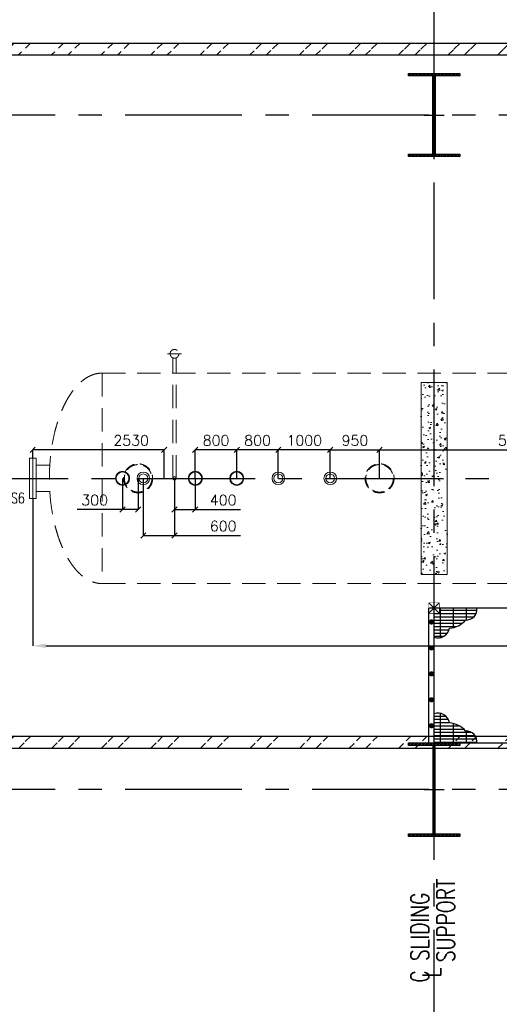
# Model space of a CAD drawing. Header units: inches. Extents: x 0 to 1544102, y -303681 to 23144100.
# Tile 57 of 256: x 220115 to 229352, y -196718 to -177741. Entities that reach past the tile are written whole.
import ezdxf

# ---------------------------------------------------------------- set-up
doc = ezdxf.new("R2010")
doc.units = ezdxf.units.IN
doc.header["$LTSCALE"] = 1800
doc.header["$MEASUREMENT"] = 0
for name, pattern in [('CENTER', [2, 1.25, -0.25, 0.25, -0.25]), ('DASHED', [0.75, 0.5, -0.25]), ('HIDDEN', [0.375, 0.25, -0.125]), ('HIDDEN2', [0.1875, 0.125, -0.0625])]:
    doc.linetypes.add(name, pattern=pattern)
doc.layers.get('0').update_dxf_attribs({"color": 253, "lineweight": 9})
for name, color, linetype in [('CEN', 2, 'CENTER'), ('COL', 1, 'Continuous'), ('DIM', 4, 'Continuous'), ('GRID', 251, 'CENTER'), ('STEEL', 231, 'Continuous'), ('TEXT', 3, 'Continuous'), ('WALL', 6, 'Continuous')]:
    doc.layers.add(name, color=color, linetype=linetype)
doc.layers.add('CONCRETE', color=145, linetype='Continuous', lineweight=15)
doc.layers.add('EQUIP', color=8, linetype='HIDDEN', lineweight=9)
doc.styles.add('ROMANS', font='romans.shx')
doc.dimstyles.new('HALF', dxfattribs={"dimtxt": 200, "dimasz": 100, "dimexe": 0, "dimexo": 0, "dimgap": 80, "dimtad": 1, "dimdec": 0, "dimzin": 0, "dimdsep": 46, "dimtxsty": 'ROMANS', "dimblk": 'OBLIQUE', "dimcen": 0, "dimclrd": 256, "dimclre": 9, "dimclrt": 256, "dimadec": 0, "dimazin": 0, "dimtfac": 0.09, "dimtdec": 0, "dimtix": 1, "dimtofl": 0, "dimtmove": 0, "dimatfit": 3, "dimldrblk": 'DOT', "dimfxl": 1, "dimtolj": 1, "dimtzin": 0, "dimarcsym": 0})
doc.dimstyles.new('STANDARD1', dxfattribs={"dimtxt": 300, "dimasz": 250, "dimexe": 0, "dimexo": 0, "dimgap": 80, "dimtad": 1, "dimdec": 0, "dimzin": 0, "dimdsep": 46, "dimtxsty": 'ROMANS', "dimcen": 0, "dimclrd": 4, "dimclre": 4, "dimclrt": 7, "dimadec": 0, "dimazin": 0, "dimtfac": 0.09, "dimtdec": 0, "dimtix": 1, "dimtofl": 0, "dimtmove": 0, "dimatfit": 3, "dimfxl": 1, "dimtolj": 1, "dimtzin": 0, "dimarcsym": 0})
pattern_1 = [(45, (-320647.8080868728, -240592.4441959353), (-477.2970773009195, 477.2970773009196), []), (45, (-320329.6100358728, -240592.4441959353), (-477.2970773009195, 477.2970773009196), [])]

# ---------------------------------------------------------------- blocks, each defined once
blk = doc.blocks.new('C-ROW COLUMN')
at = {"layer": 'COL'}
h = blk.add_hatch(dxfattribs=at)
h.set_pattern_fill('ANSI31', color=256, scale=200, style=0)
h.set_pattern_definition([(45, (-1315.907302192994, -6.544925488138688), (-17.67766952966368, 17.67766952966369), [])])
h.paths.add_polyline_path([(77950.43936443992, 120865.1489973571), (76960.43936443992, 120865.1489973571), (76960.43936443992, 120820.1489973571), (77950.43936443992, 120820.1489973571)])
h.paths.add_polyline_path([(77477.93936443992, 120820.1489973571), (77432.93936443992, 120820.1489973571), (77432.93936443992, 119310.1489973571), (77477.93936443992, 119310.1489973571)])
h.paths.add_polyline_path([(77950.43936443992, 119310.1489973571), (76960.43936443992, 119310.1489973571), (76960.43936443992, 119265.1489973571), (77950.43936443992, 119265.1489973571)])
at = {"layer": 'CEN'}
for p, q in [((77455.43936443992, 119265.1489973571), (77455.43936443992, 120865.1489973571)), ((77263.87090851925, 120065.1489973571), (77647.00782036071, 120065.1489973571))]:
    blk.add_line(p, q, dxfattribs=at)
at = {"layer": 'COL'}
for points in [[(76960.43936443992, 120865.1489973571), (77950.43936443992, 120865.1489973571), (77950.43936443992, 120820.1489973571), (76960.43936443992, 120820.1489973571)], [(77432.93936443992, 120820.1489973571), (77477.93936443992, 120820.1489973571), (77477.93936443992, 119310.1489973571), (77432.93936443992, 119310.1489973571)], [(76960.43936443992, 119310.1489973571), (77950.43936443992, 119310.1489973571), (77950.43936443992, 119265.1489973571), (76960.43936443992, 119265.1489973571)]]:
    blk.add_lwpolyline(points, close=True, dxfattribs=at)
blk = doc.blocks.new('B-ROW COLUMN')
at = {"layer": 'COL'}
h = blk.add_hatch(dxfattribs=at)
h.set_pattern_fill('ANSI31', color=256, scale=200, style=0)
h.set_pattern_definition([(45, (155648.0475729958, 63141.7669365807), (-17.67766952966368, 17.67766952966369), [])])
h.paths.add_polyline_path([(171095.2260440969, 85177.62606348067), (172085.2260440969, 85177.62606348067), (172085.2260440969, 85127.62606348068), (171095.2260440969, 85127.62606348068)])
h.paths.add_polyline_path([(171574.2260440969, 86877.62606348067), (171606.2260440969, 86877.62606348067), (171606.2260440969, 85177.62606348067), (171574.2260440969, 85177.62606348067)])
h.paths.add_polyline_path([(171095.2260440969, 86927.62606348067), (172085.2260440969, 86927.62606348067), (172085.2260440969, 86877.62606348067), (171095.2260440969, 86877.62606348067)])
blk.add_line((171590.2260440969, 85127.62606348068), (171590.2260440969, 86927.62606348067))
at = {"layer": 'CEN'}
for p, q in [((171590.2260440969, 85127.62606348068), (171590.2260440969, 86927.62606348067)), ((171398.6575881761, 86027.62606348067), (171781.7945000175, 86027.62606348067))]:
    blk.add_line(p, q, dxfattribs=at)
at = {"layer": 'COL'}
for points in [[(171095.2260440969, 86927.62606348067), (172085.2260440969, 86927.62606348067), (172085.2260440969, 86877.62606348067), (171095.2260440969, 86877.62606348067)], [(171574.2260440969, 86877.62606348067), (171606.2260440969, 86877.62606348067), (171606.2260440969, 85177.62606348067), (171574.2260440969, 85177.62606348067)], [(171095.2260440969, 85177.62606348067), (172085.2260440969, 85177.62606348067), (172085.2260440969, 85127.62606348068), (171095.2260440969, 85127.62606348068)]]:
    blk.add_lwpolyline(points, close=True, dxfattribs=at)
blk = doc.blocks.new('DEAERATOR')
at = {"layer": 'STEEL'}
h = blk.add_hatch(dxfattribs=at)
h.set_pattern_fill('GRATE', color=256, scale=2000, style=0)
h.set_pattern_definition([(0, (-62282.9005327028, -61624.85558105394), (0, 62.5), []), (90, (-62282.9005327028, -61624.85558105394), (-250, 1.53e-14), [])])
h.paths.add_polyline_path([(-9678.352093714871, -2499.950005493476), (-10400.04997503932, -2499.950005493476), (-10400.04997503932, -2599.900005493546), (-10499.99997503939, -2599.900005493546), (-10499.99997503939, -3063.913327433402, 0.4620847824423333), (-10202.15082906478, -2887.084127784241, 0.1995693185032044), (-9892.820220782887, -2730.352616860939, 0.4767407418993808)])
h = blk.add_hatch(dxfattribs=at)
h.set_pattern_fill('GRATE', color=256, scale=2000, style=0)
h.set_pattern_definition([(0, (-62282.9005327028, 54024.90557006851), (0, -62.5), []), (270, (-62282.9005327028, 54024.90557006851), (-250, -1.53e-14), [])])
edge = h.paths.add_edge_path()
edge.add_line((-9678.352093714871, -5100.000005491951), (-10400.04997503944, -5100.000005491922))
edge.add_line((-10400.04997503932, -5100.000005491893), (-10499.99999999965, -5099.999999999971))
edge.add_line((-10499.99999999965, -5100), (-10499.99997503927, -5000.050005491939))
edge.add_line((-10499.99997503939, -5000.050005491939), (-10499.99997503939, -4536.036683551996))
edge.add_arc((-10426.31712140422, -4751.187602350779), 227.4182947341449, 9.701061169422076, 108.9048218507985, ccw=False)
edge.add_arc((-10236.0030073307, -5163.296114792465), 451.7005241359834, 40.557190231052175, 85.70200368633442, ccw=False)
edge.add_arc((-9878.947333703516, -5071.703082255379), 202.5812581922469, -8.029436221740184, 93.926722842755, ccw=False)
at = {"linetype": 'HIDDEN2'}
for centre, radius in [((-16200.00000000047, 0), 279.5), ((-16200.00000000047, 0), 265.5), ((-11550.00000000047, 0), 279.5), ((-11550.00000000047, 0), 265.5)]:
    blk.add_circle(centre, radius, dxfattribs=at)
for centre, radius in [((-16500.00000000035, 0), 136.5), ((-16500.00000000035, 0), 123.8), ((-16100.00000000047, 0), 121), ((-16100.00000000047, 0), 84), ((-15100.00000000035, 4.656612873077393e-10), 136.5), ((-15100.00000000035, 4.656612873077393e-10), 123.8), ((-14300.00000000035, 4.656612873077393e-10), 136.5), ((-14300.00000000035, 4.656612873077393e-10), 123.8), ((-13500.00000000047, 0), 121), ((-13500.00000000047, 0), 84), ((-12500.00000000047, 0), 121), ((-12500.00000000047, 0), 84)]:
    blk.add_circle(centre, radius)
at = {"layer": 'CEN'}
blk.add_line((-23396.49560052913, 0), (18547.83853185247, 0), dxfattribs=at)
at = {"layer": 'COL'}
for p, q in [((-10400.04997503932, -2399.900005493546), (-10600.04997503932, -2599.900005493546)), ((-10600.04997503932, -2399.900005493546), (-10400.04997503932, -2599.900005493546))]:
    blk.add_line(p, q, dxfattribs=at)
at = {"layer": 'COL', "const_width": 10}
blk.add_lwpolyline([(-10600.04997503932, -2599.900005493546), (-10400.04997503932, -2599.900005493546), (-10400.04997503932, -2399.900005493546), (-10600.04997503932, -2399.900005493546)], close=True, dxfattribs=at)
at = {"layer": 'EQUIP'}
for p, q in [((-15633.99999999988, 2400), (-15365.99999999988, 2400)), ((-15529.99999999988, 0), (-15529.99999999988, 2321.539819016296)), ((-15469.99999999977, 0), (-15469.99999999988, 2321.539819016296)), ((-16895, 2028), (16895, 2028)), ((-16895, 2028), (-16895, -2028)), ((-16895, -2028), (16895, -2028))]:
    blk.add_line(p, q, dxfattribs=at)
at = {"layer": 'EQUIP', "linetype": 'DASHED'}
for p, q in [((-18294, 387.5), (-18294.00000000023, -387.5)), ((-18294, 387.5000000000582), (-18230, 387.5)), ((-18230, 387.5), (-18230.00000000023, -387.5)), ((-18166, 387.5), (-18230, 387.5)), ((-18166, 387.5), (-18166.00000000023, -387.5)), ((-17898.39857029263, 254), (-18166, 254)), ((-17898.39857029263, -254), (-18166.00000000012, -254)), ((-18230.00000000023, -387.5), (-18294.00000000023, -387.4999999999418)), ((-18230.00000000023, -387.5), (-18166.00000000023, -387.5))]:
    blk.add_line(p, q, dxfattribs=at)
at = {"layer": 'EQUIP'}
for centre, radius in [((-15499.99999999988, 2400), 84), ((-15499.99999999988, 0), 30)]:
    blk.add_circle(centre, radius, dxfattribs=at)
blk.add_ellipse((-16895, 0), major_axis=(-1.3973e-12, -2028), ratio=0.5, start_param=3.141592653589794, end_param=6.283185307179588, dxfattribs=at)
at = {"layer": 'STEEL'}
for p in [(-10599.99999999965, -5099.999999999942), (-10499.99999999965, -2500)]:
    blk.add_line(p, (-10599.99999999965, -2500), dxfattribs=at)
at = {"layer": 'STEEL', "const_width": 25}
blk.add_lwpolyline([(3.492459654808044e-10, -5100), (-10499.99999999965, -5100), (-10499.99999999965, -2500), (3.492459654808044e-10, -2500)], close=True, dxfattribs=at)
at = {"layer": 'STEEL', "const_width": 50}
for points in [[(-10574.99999999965, -2768.275666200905, 1), (-10524.99999999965, -2768.275666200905, 1)], [(-10574.99999999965, -3268.275666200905, 1), (-10524.99999999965, -3268.275666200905, 1)], [(-10574.99999999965, -3768.275666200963, 1), (-10524.99999999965, -3768.275666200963, 1)], [(-10574.99999999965, -4268.275666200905, 1), (-10524.99999999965, -4268.275666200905, 1)], [(-10574.99999999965, -4768.275666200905, 1), (-10524.99999999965, -4768.275666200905, 1)]]:
    blk.add_lwpolyline(points, format="xyb", close=True, dxfattribs=at)
at = {"layer": 'STEEL'}
for centre, radius, start, end in [((-9878.947333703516, -2528.246928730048), 202.5812581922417, 266.0732771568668, 8.029436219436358), ((-10236.0030073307, -2436.65389619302), 451.7005241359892, 274.2979963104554, 319.4428097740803), ((-10426.31712140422, -2848.762408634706), 227.4182947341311, 251.0951781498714, 350.2989388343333), ((-10426.31712140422, -4751.187602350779), 227.4182947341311, 9.70106116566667, 108.9048218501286), ((-10236.0030073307, -5163.296114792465), 451.7005241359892, 40.55719022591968, 85.70200368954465), ((-9878.947333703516, -5071.703082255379), 202.5812581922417, 351.9705637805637, 93.9267228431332)]:
    blk.add_arc(centre, radius, start, end, dxfattribs=at)
at = {"layer": 'TEXT', "style": 'ROMANS', "width": 0.75}
blk.add_text('S6', height=200, dxfattribs=at).set_placement((-18642.44253651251, -478.9362797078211))
blk = doc.blocks.new('*D306')
at = {"layer": 'DIM', "color": 4, "lineweight": -2, "transparency": 16777216}
for p, q in [((256825.9670728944, -186468.5958762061), (256825.9670728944, -189809.0958762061)), ((220365.9670728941, -186968.5958762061), (220365.9670728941, -189809.0958762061)), ((220615.9670728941, -189809.0958762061), (256575.9670728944, -189809.0958762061))]:
    blk.add_line(p, q, dxfattribs=at)
at = {"layer": 'DIM', "color": 4, "transparency": 16777216}
for points in [[(220615.9670728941, -189767.4292095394), (220615.9670728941, -189850.7625428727), (220365.9670728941, -189809.0958762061)], [(256575.9670728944, -189767.4292095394), (256575.9670728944, -189850.7625428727), (256825.9670728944, -189809.0958762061)]]:
    blk.add_solid(points, dxfattribs=at)
at = {"layer": 'DIM', "color": 7, "transparency": 16777216, "insert": (242359.5446669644, -189579.095876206), "char_height": 300, "attachment_point": 5, "style": 'ROMANS'}
blk.add_mtext('\\A1;36460', dxfattribs=at)
blk = doc.blocks.new('_Oblique')
at = {"color": 0, "linetype": 'ByBlock', "lineweight": -2}
blk.add_line((-0.5, -0.5), (0.5, 0.5), dxfattribs=at)
blk = doc.blocks.new('*D332')
at = {"layer": 'DIM', "color": 9, "lineweight": -2, "transparency": 16777216}
for p, q in [((227045.967072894, -186581.0958762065), (227045.967072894, -186031.0958762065)), ((232290.9670728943, -186193.5958762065), (232290.9670728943, -186031.0958762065))]:
    blk.add_line(p, q, dxfattribs=at)
at = {"layer": 'DIM', "lineweight": -2, "transparency": 16777216}
blk.add_line((227045.967072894, -186031.0958762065), (232290.9670728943, -186031.0958762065), dxfattribs=at)
at = {"layer": 'DIM', "lineweight": -2, "transparency": 16777216, "xscale": 100, "yscale": 100, "zscale": 100, "rotation": 180}
blk.add_blockref('_Oblique', (227045.967072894, -186031.0958762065), dxfattribs=at)
at = {"layer": 'DIM', "lineweight": -2, "transparency": 16777216, "xscale": 100, "yscale": 100, "zscale": 100}
blk.add_blockref('_Oblique', (232290.9670728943, -186031.0958762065), dxfattribs=at)
at = {"layer": 'DIM', "transparency": 16777216, "insert": (229668.4670728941, -185851.0958762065), "char_height": 200, "attachment_point": 5, "style": 'ROMANS'}
blk.add_mtext('\\A1;5245', dxfattribs=at)
blk = doc.blocks.new('_Dot')
at = {"color": 0, "linetype": 'ByBlock', "lineweight": -2}
blk.add_line((-0.5, 0), (-1, 0), dxfattribs=at)
at = {"color": 0, "linetype": 'ByBlock', "const_width": 0.5}
blk.add_lwpolyline([(-0.25, 0, 1), (0.25, 0, 1)], format="xyb", close=True, dxfattribs=at)
blk = doc.blocks.new('*D333')
at = {"layer": 'DIM', "color": 9, "lineweight": -2, "transparency": 16777216}
for p, q in [((226095.967072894, -186581.0958762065), (226095.967072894, -186031.0958762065)), ((227045.967072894, -186581.0958762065), (227045.967072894, -186031.0958762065))]:
    blk.add_line(p, q, dxfattribs=at)
at = {"layer": 'DIM', "lineweight": -2, "transparency": 16777216}
blk.add_line((226095.967072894, -186031.0958762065), (227045.967072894, -186031.0958762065), dxfattribs=at)
at = {"layer": 'DIM', "lineweight": -2, "transparency": 16777216, "xscale": 100, "yscale": 100, "zscale": 100, "rotation": 180}
blk.add_blockref('_Oblique', (226095.967072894, -186031.0958762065), dxfattribs=at)
at = {"layer": 'DIM', "lineweight": -2, "transparency": 16777216, "xscale": 100, "yscale": 100, "zscale": 100}
blk.add_blockref('_Oblique', (227045.967072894, -186031.0958762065), dxfattribs=at)
at = {"layer": 'DIM', "transparency": 16777216, "insert": (226570.967072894, -185851.0958762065), "char_height": 200, "attachment_point": 5, "style": 'ROMANS'}
blk.add_mtext('\\A1;950', dxfattribs=at)
blk = doc.blocks.new('*D334')
at = {"layer": 'DIM', "color": 9, "lineweight": -2, "transparency": 16777216}
for p, q in [((222495.967072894, -186581.0958762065), (222495.967072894, -187681.0958762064)), ((223095.9670728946, -186581.0958762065), (223095.9670728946, -187681.0958762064))]:
    blk.add_line(p, q, dxfattribs=at)
at = {"layer": 'DIM', "lineweight": -2, "transparency": 16777216}
for p, q in [((222495.967072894, -187681.0958762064), (223095.9670728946, -187681.0958762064)), ((223095.9670728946, -187681.0958762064), (224365.4908824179, -187681.0958762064))]:
    blk.add_line(p, q, dxfattribs=at)
at = {"layer": 'DIM', "lineweight": -2, "transparency": 16777216, "xscale": 100, "yscale": 100, "zscale": 100, "rotation": 180}
blk.add_blockref('_Oblique', (222495.967072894, -187681.0958762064), dxfattribs=at)
at = {"layer": 'DIM', "lineweight": -2, "transparency": 16777216, "xscale": 100, "yscale": 100, "zscale": 100}
blk.add_blockref('_Oblique', (223095.9670728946, -187681.0958762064), dxfattribs=at)
at = {"layer": 'DIM', "transparency": 16777216, "insert": (224033.1099300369, -187501.0958762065), "char_height": 200, "attachment_point": 5, "style": 'ROMANS'}
blk.add_mtext('\\A1;600', dxfattribs=at)
blk = doc.blocks.new('*D335')
at = {"layer": 'DIM', "color": 9, "lineweight": -2, "transparency": 16777216}
for p, q in [((220365.9670728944, -186193.5958762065), (220365.9670728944, -186031.0958762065)), ((222895.9670728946, -186581.0958762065), (222895.9670728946, -186031.0958762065))]:
    blk.add_line(p, q, dxfattribs=at)
at = {"layer": 'DIM', "lineweight": -2, "transparency": 16777216}
blk.add_line((222895.9670728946, -186031.0958762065), (220365.9670728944, -186031.0958762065), dxfattribs=at)
at = {"layer": 'DIM', "lineweight": -2, "transparency": 16777216, "xscale": 100, "yscale": 100, "zscale": 100, "rotation": 180}
blk.add_blockref('_Oblique', (220365.9670728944, -186031.0958762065), dxfattribs=at)
at = {"layer": 'DIM', "lineweight": -2, "transparency": 16777216, "xscale": 100, "yscale": 100, "zscale": 100}
blk.add_blockref('_Oblique', (222895.9670728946, -186031.0958762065), dxfattribs=at)
at = {"layer": 'DIM', "transparency": 16777216, "insert": (222262.3591527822, -185851.0958762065), "char_height": 200, "attachment_point": 5, "style": 'ROMANS'}
blk.add_mtext('\\A1;2530', dxfattribs=at)
blk = doc.blocks.new('*D346')
at = {"layer": 'DIM', "color": 9, "lineweight": -2, "transparency": 16777216}
for p, q in [((225095.967072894, -186581.0958762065), (225095.967072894, -186031.0958762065)), ((226095.967072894, -186581.0958762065), (226095.967072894, -186031.0958762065))]:
    blk.add_line(p, q, dxfattribs=at)
at = {"layer": 'DIM', "lineweight": -2, "transparency": 16777216}
blk.add_line((226095.967072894, -186031.0958762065), (225095.967072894, -186031.0958762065), dxfattribs=at)
at = {"layer": 'DIM', "lineweight": -2, "transparency": 16777216, "xscale": 100, "yscale": 100, "zscale": 100, "rotation": 180}
blk.add_blockref('_Oblique', (225095.967072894, -186031.0958762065), dxfattribs=at)
at = {"layer": 'DIM', "lineweight": -2, "transparency": 16777216, "xscale": 100, "yscale": 100, "zscale": 100}
blk.add_blockref('_Oblique', (226095.967072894, -186031.0958762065), dxfattribs=at)
at = {"layer": 'DIM', "transparency": 16777216, "insert": (225595.967072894, -185851.0958762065), "char_height": 200, "attachment_point": 5, "style": 'ROMANS'}
blk.add_mtext('\\A1;1000', dxfattribs=at)
blk = doc.blocks.new('*D347')
at = {"layer": 'DIM', "color": 9, "lineweight": -2, "transparency": 16777216}
for p, q in [((224295.9670728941, -186581.095876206), (224295.9670728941, -186031.0958762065)), ((225095.967072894, -186581.0958762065), (225095.967072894, -186031.0958762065))]:
    blk.add_line(p, q, dxfattribs=at)
at = {"layer": 'DIM', "lineweight": -2, "transparency": 16777216}
blk.add_line((225095.967072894, -186031.0958762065), (224295.9670728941, -186031.0958762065), dxfattribs=at)
at = {"layer": 'DIM', "lineweight": -2, "transparency": 16777216, "xscale": 100, "yscale": 100, "zscale": 100, "rotation": 180}
blk.add_blockref('_Oblique', (224295.9670728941, -186031.0958762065), dxfattribs=at)
at = {"layer": 'DIM', "lineweight": -2, "transparency": 16777216, "xscale": 100, "yscale": 100, "zscale": 100}
blk.add_blockref('_Oblique', (225095.967072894, -186031.0958762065), dxfattribs=at)
at = {"layer": 'DIM', "transparency": 16777216, "insert": (224695.9670728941, -185851.0958762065), "char_height": 200, "attachment_point": 5, "style": 'ROMANS'}
blk.add_mtext('\\A1;800', dxfattribs=at)
blk = doc.blocks.new('*D348')
at = {"layer": 'DIM', "color": 9, "lineweight": -2, "transparency": 16777216}
for p, q in [((223495.9670728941, -186581.095876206), (223495.9670728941, -186031.0958762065)), ((224295.9670728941, -186581.095876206), (224295.9670728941, -186031.0958762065))]:
    blk.add_line(p, q, dxfattribs=at)
at = {"layer": 'DIM', "lineweight": -2, "transparency": 16777216}
blk.add_line((224295.9670728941, -186031.0958762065), (223495.9670728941, -186031.0958762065), dxfattribs=at)
at = {"layer": 'DIM', "lineweight": -2, "transparency": 16777216, "xscale": 100, "yscale": 100, "zscale": 100, "rotation": 180}
blk.add_blockref('_Oblique', (223495.9670728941, -186031.0958762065), dxfattribs=at)
at = {"layer": 'DIM', "lineweight": -2, "transparency": 16777216, "xscale": 100, "yscale": 100, "zscale": 100}
blk.add_blockref('_Oblique', (224295.9670728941, -186031.0958762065), dxfattribs=at)
at = {"layer": 'DIM', "transparency": 16777216, "insert": (223895.9670728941, -185851.0958762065), "char_height": 200, "attachment_point": 5, "style": 'ROMANS'}
blk.add_mtext('\\A1;800', dxfattribs=at)
blk = doc.blocks.new('*D349')
at = {"layer": 'DIM', "color": 9, "lineweight": -2, "transparency": 16777216}
for p, q in [((222095.9670728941, -186581.0958762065), (222095.9670728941, -187181.0958762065)), ((222395.967072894, -186581.0958762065), (222395.967072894, -187181.0958762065))]:
    blk.add_line(p, q, dxfattribs=at)
at = {"layer": 'DIM', "lineweight": -2, "transparency": 16777216}
for p, q in [((222095.9670728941, -187181.0958762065), (221221.6813586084, -187181.0958762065)), ((222395.967072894, -187181.0958762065), (222095.9670728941, -187181.0958762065))]:
    blk.add_line(p, q, dxfattribs=at)
at = {"layer": 'DIM', "lineweight": -2, "transparency": 16777216, "xscale": 100, "yscale": 100, "zscale": 100, "rotation": 180}
blk.add_blockref('_Oblique', (222095.9670728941, -187181.0958762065), dxfattribs=at)
at = {"layer": 'DIM', "lineweight": -2, "transparency": 16777216, "xscale": 100, "yscale": 100, "zscale": 100}
blk.add_blockref('_Oblique', (222395.967072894, -187181.0958762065), dxfattribs=at)
at = {"layer": 'DIM', "transparency": 16777216, "insert": (221558.8242157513, -187001.0958762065), "char_height": 200, "attachment_point": 5, "style": 'ROMANS'}
blk.add_mtext('\\A1;300', dxfattribs=at)
blk = doc.blocks.new('*D350')
at = {"layer": 'DIM', "color": 9, "lineweight": -2, "transparency": 16777216}
for p, q in [((223095.9670728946, -186581.0958762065), (223095.9670728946, -187181.0958762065)), ((223495.9670728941, -186581.095876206), (223495.9670728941, -187181.0958762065))]:
    blk.add_line(p, q, dxfattribs=at)
at = {"layer": 'DIM', "lineweight": -2, "transparency": 16777216}
for p, q in [((223095.9670728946, -187181.0958762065), (223495.9670728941, -187181.0958762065)), ((223495.9670728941, -187181.0958762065), (224370.2527871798, -187181.0958762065))]:
    blk.add_line(p, q, dxfattribs=at)
at = {"layer": 'DIM', "lineweight": -2, "transparency": 16777216, "xscale": 100, "yscale": 100, "zscale": 100, "rotation": 180}
blk.add_blockref('_Oblique', (223095.9670728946, -187181.0958762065), dxfattribs=at)
at = {"layer": 'DIM', "lineweight": -2, "transparency": 16777216, "xscale": 100, "yscale": 100, "zscale": 100}
blk.add_blockref('_Oblique', (223495.9670728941, -187181.0958762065), dxfattribs=at)
at = {"layer": 'DIM', "transparency": 16777216, "insert": (224033.1099300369, -187001.0958762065), "char_height": 200, "attachment_point": 5, "style": 'ROMANS'}
blk.add_mtext('\\A1;400', dxfattribs=at)

msp = doc.modelspace()

# ---------------------------------------------------------------- hatches: boundary and pattern name
h = msp.add_hatch()
h.set_pattern_fill('ANSI32', color=256, scale=1800, style=0)
h.set_pattern_definition(pattern_1)
edge = h.paths.add_edge_path()
edge.add_line((181169.5734245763, -178191.0958762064), (206945.9670728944, -178191.095876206))
edge.add_line((181169.5734245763, -178421.095876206), (206945.9670728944, -178421.0958762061))
edge.add_line((164695.9670728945, -178191.0958762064), (179169.5734245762, -178191.0958762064))
edge.add_line((164695.9670728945, -178421.095876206), (179169.5734245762, -178421.095876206))
edge.add_line((208445.9670728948, -178191.095876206), (254145.9748972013, -178191.0958762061))
edge.add_line((208445.9670728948, -178421.095876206), (254145.9748972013, -178421.0958762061))
edge.add_line((255255.9748972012, -178191.0958762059), (272835.9670728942, -178191.095876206))
edge.add_line((255255.9748972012, -178421.0958762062), (272605.9670728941, -178421.095876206))
edge.add_line((272835.9670728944, -184617.9720606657), (272835.9670728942, -178191.095876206))
edge.add_line((272605.9670728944, -184594.564150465), (272605.9670728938, -178421.0958762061))
h = msp.add_hatch()
h.set_pattern_fill('ANSI32', color=256, scale=1800, style=0)
h.set_pattern_definition(pattern_1)
edge = h.paths.add_edge_path()
edge.add_line((157279.9855784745, -191551.0958762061), (272605.9670728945, -191551.095876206))
edge.add_line((157495.9670728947, -191781.0958762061), (272835.9670728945, -191781.0958762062))
at = {"layer": 'CONCRETE'}
h = msp.add_hatch(dxfattribs=at)
h.set_pattern_fill('AR-CONC', color=256, scale=50, style=0)
h.set_pattern_definition([(50, (135793.9184614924, -237801.1758905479), (358.6300913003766, -31.37606749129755), [37.5, -412.5]), (355, (135793.9184614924, -237801.1758905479), (-69.37566680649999, 376.0960668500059), [30, -330]), (100.4514, (135823.8043014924, -237803.7905605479), (289.2546908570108, 344.7197710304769), [31.87009499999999, -350.5710559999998]), (46.18420000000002, (135793.9184614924, -237701.1758905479), (533.6205243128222, -82.75950716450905), [56.24999999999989, -618.7499999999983]), (96.63559999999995, (135838.3868339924, -237708.0725440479), (467.3313527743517, 487.0589354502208), [47.80514399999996, -525.8564999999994]), (351.1842000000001, (135793.9184614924, -237701.1758905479), (467.3309725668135, 487.0593004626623), [45, -495]), (21, (135843.9184614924, -237726.1758905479), (298.4535260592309, -201.3094453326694), [37.5, -412.5]), (326, (135843.9184614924, -237726.1758905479), (121.6576659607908, 362.5750225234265), [30, -330]), (71.45140000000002, (135868.7895779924, -237742.9516935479), (420.1113142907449, 161.2652483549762), [31.870095, -350.571056]), (37.50000000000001, (135793.9184614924, -237801.1758905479), (6.079927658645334, 166.4469269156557), [0, -326, 0, -335, 0, -331.25]), (7.499999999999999, (135793.9184614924, -237801.1758905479), (131.5347687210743, 197.2058559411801), [0, -191, 0, -318.5, 0, -126.25]), (327.5, (135682.4184614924, -237801.1758905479), (266.9112180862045, -11.27743586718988), [0, -125, 0, -390, 0, -517.4999999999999]), (317.5, (135632.4184614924, -237801.1758905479), (291.5930846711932, 50.05249116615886), [0, -162.5, 0, -259, 0, -367.5])])
h.paths.add_polyline_path([(227845.9670728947, -184731.095876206), (227845.9670728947, -186581.0958762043), (228095.9670728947, -186581.0958762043), (228095.9670728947, -184731.095876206)])
h.paths.add_polyline_path([(227845.9670728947, -186581.0958762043), (227845.9670728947, -188431.0958762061), (228095.9670728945, -188431.0958762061), (228095.9670728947, -186581.0958762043)])
h.paths.add_polyline_path([(228345.9670728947, -186581.0958762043), (228345.9670728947, -184731.095876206), (228095.9670728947, -184731.095876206), (228095.9670728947, -186581.0958762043)])
h.paths.add_polyline_path([(228345.9670728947, -188431.0958762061), (228345.9670728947, -186581.0958762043), (228095.9670728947, -186581.0958762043), (228095.9670728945, -188431.0958762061)])

# ---------------------------------------------------------------- linework, layer by layer
msp.add_lwpolyline([(227845.9670728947, -184731.095876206), (228345.9670728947, -184731.095876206), (228345.9670728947, -188431.0958762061), (227845.9670728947, -188431.0958762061)], close=True, dxfattribs=at)
at = {"layer": 'GRID'}
for p, q in [((228095.9670728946, -204730.6860759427), (228095.9670728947, -176081.0958762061)), ((278395.9670728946, -179581.0958762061), (19295.96707289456, -179581.0958762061)), ((278395.9670728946, -192581.0958762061), (19295.96707289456, -192581.095876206))]:
    msp.add_line(p, q, dxfattribs=at)
at = {"layer": 'WALL'}
for p, q in [((208445.9670728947, -178191.095876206), (254145.9748972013, -178191.095876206)), ((208445.9670728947, -178421.095876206), (254145.9748972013, -178421.0958762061)), ((157279.9855784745, -191551.0958762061), (272605.9670728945, -191551.095876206)), ((157495.9670728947, -191781.0958762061), (272835.9670728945, -191781.0958762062))]:
    msp.add_line(p, q, dxfattribs=at)

# ---------------------------------------------------------------- block references
for name, p in [('C-ROW COLUMN', (150640.5277084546, -299646.2448735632)), ('DEAERATOR', (238595.9670728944, -186581.0958762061)), ('B-ROW COLUMN', (56505.7410287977, -278608.7219396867))]:
    msp.add_blockref(name, p)

# ---------------------------------------------------------------- texts
at = {"layer": 'TEXT', "color": 3, "style": 'ROMANS', "width": 0.75}
for s, p in [('SUPPORT', (228495.9670728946, -195905.2219396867)), ('C SLIDING', (227995.9670728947, -196299.7219396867)), ('L', (228222.9670728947, -196200.2219396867))]:
    msp.add_text(s, height=350, rotation=90, dxfattribs=at).set_placement(p)

# ---------------------------------------------------------------- dimensions: what is measured, and where the dimension line sits
at = {"layer": 'DIM'}
for base, p1, p2, dimstyle, picture, middle in [((220365.9670728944, -186031.0958762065), (222895.9670728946, -186581.0958762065), (220365.9670728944, -186193.5958762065), 'HALF', '*D335', (222262.3591527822, -186031.0958762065)), ((232290.9670728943, -186031.0958762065), (227045.967072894, -186581.0958762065), (232290.9670728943, -186193.5958762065), 'HALF', '*D332', (229668.4670728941, -186031.0958762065)), ((256825.9670728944, -189809.0958762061), (220365.9670728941, -186968.5958762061), (256825.9670728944, -186468.5958762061), 'STANDARD1', '*D306', (242359.5446669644, -189809.0958762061)), ((222095.9670728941, -187181.0958762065), (222395.967072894, -186581.0958762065), (222095.9670728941, -186581.0958762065), 'HALF', '*D349', (221558.8242157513, -187181.0958762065)), ((222495.967072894, -187681.0958762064), (223095.9670728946, -186581.0958762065), (222495.967072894, -186581.0958762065), 'HALF', '*D334', (224033.1099300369, -187681.0958762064)), ((223495.9670728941, -187181.0958762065), (223095.9670728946, -186581.0958762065), (223495.9670728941, -186581.095876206), 'HALF', '*D350', (224033.1099300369, -187181.0958762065))]:
    dim = msp.add_linear_dim(base=base, p1=p1, p2=p2, dimstyle=dimstyle, dxfattribs=at)
    dim.commit()
    dim.dimension.update_dxf_attribs({"geometry": picture, "text_midpoint": middle, "dimtype": 160})
for base, p1, p2, picture, middle in [((223495.9670728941, -186031.0958762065), (224295.9670728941, -186581.095876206), (223495.9670728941, -186581.095876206), '*D348', (223895.9670728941, -185851.0958762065)), ((224295.9670728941, -186031.0958762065), (225095.967072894, -186581.0958762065), (224295.9670728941, -186581.095876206), '*D347', (224695.9670728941, -185851.0958762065)), ((225095.967072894, -186031.0958762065), (226095.967072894, -186581.0958762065), (225095.967072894, -186581.0958762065), '*D346', (225595.967072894, -185851.0958762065)), ((227045.967072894, -186031.0958762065), (226095.967072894, -186581.0958762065), (227045.967072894, -186581.0958762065), '*D333', (226570.967072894, -185851.0958762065))]:
    dim = msp.add_linear_dim(base=base, p1=p1, p2=p2, dimstyle='HALF', dxfattribs=at)
    dim.commit()
    dim.dimension.update_dxf_attribs({"geometry": picture, "text_midpoint": middle})

doc.saveas('drawing.dxf')
